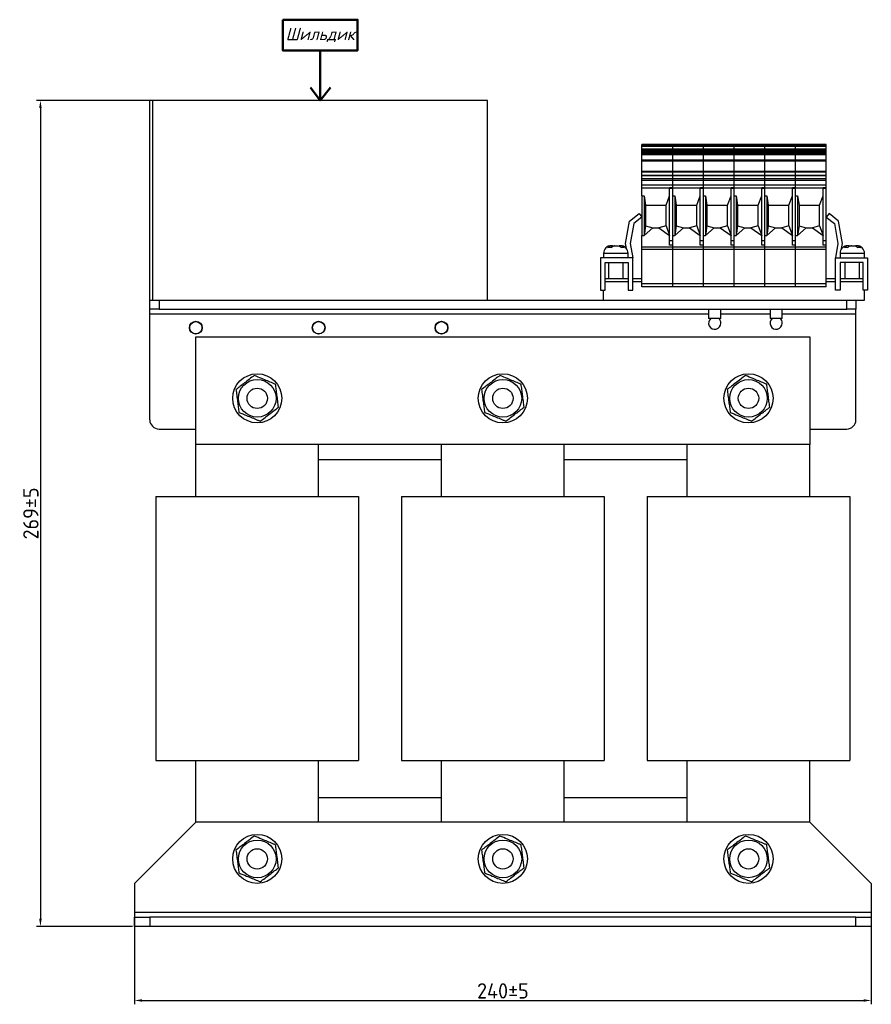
# Model space of a CAD drawing. Header units: millimetres. Extents: x -14 to 673, y 45 to 574.
# Tile 2 of 3: x -10 to 268, y 254 to 574. Entities that reach past the tile are written whole.
import ezdxf

# ---------------------------------------------------------------- set-up
doc = ezdxf.new("R2010")
doc.units = ezdxf.units.MM
doc.layers.get('0').update_dxf_attribs({"lineweight": 50})
doc.styles.add('GOST-2.304_Type-B', font='GOST Common.ttf')
doc.styles.add('GOST-2.304_Type-B_italic', font='GOST Common Italic.ttf')
doc.dimstyles.new('ISO-25', dxfattribs={"dimtxt": 5, "dimasz": 2.5, "dimexe": 1.25, "dimexo": 0.625, "dimtad": 1, "dimtoh": 1, "dimdec": 0, "dimtxsty": 'GOST-2.304_Type-B', "dimcen": 2.5, "dimadec": 0, "dimazin": 0, "dimtfac": 1, "dimtdec": 0, "dimtmove": 0, "dimatfit": 3, "dimfxl": 1, "dimarcsym": 0})

# ---------------------------------------------------------------- blocks, each defined once
blk = doc.blocks.new('*D10')
at = {"color": 0, "linetype": 'Continuous', "lineweight": -2, "transparency": 16777216}
for p, q in [((33.18, 547.89), (-4.06, 547.89)), ((-2.81, 545.39), (-2.81, 281.39)), ((27.18, 278.89), (-4.06, 278.89))]:
    blk.add_line(p, q, dxfattribs=at)
at = {"color": 0, "linetype": 'Continuous', "transparency": 16777216}
for points in [[(-3.22, 545.39), (-2.39, 545.39), (-2.81, 547.89)], [(-3.22, 281.39), (-2.39, 281.39), (-2.81, 278.89)]]:
    blk.add_solid(points, dxfattribs=at)
at = {"layer": 'Defpoints', "color": 0, "linetype": 'Continuous', "transparency": 16777216}
for p in [(33.81, 547.89), (-2.81, 278.89), (27.81, 278.89)]:
    blk.add_point(p, dxfattribs=at)
at = {"color": 0, "linetype": 'Continuous', "lineweight": 18, "transparency": 16777216, "insert": (-5.93, 413.39), "char_height": 5, "attachment_point": 5, "rotation": 90, "style": 'GOST-2.304_Type-B'}
blk.add_mtext('269%%P5', dxfattribs=at)
blk = doc.blocks.new('*D9')
at = {"color": 0, "linetype": 'Continuous', "lineweight": -2, "transparency": 16777216}
for p, q in [((27.81, 288.27), (27.81, 253.53)), ((267.81, 284.27), (267.81, 253.53)), ((30.31, 254.78), (265.31, 254.78))]:
    blk.add_line(p, q, dxfattribs=at)
at = {"color": 0, "linetype": 'Continuous', "transparency": 16777216}
for points in [[(30.31, 255.2), (30.31, 254.37), (27.81, 254.78)], [(265.31, 255.2), (265.31, 254.37), (267.81, 254.78)]]:
    blk.add_solid(points, dxfattribs=at)
at = {"layer": 'Defpoints', "color": 0, "linetype": 'Continuous', "transparency": 16777216}
for p in [(27.81, 288.89), (267.81, 284.89), (267.81, 254.78)]:
    blk.add_point(p, dxfattribs=at)
at = {"color": 0, "linetype": 'Continuous', "lineweight": 18, "transparency": 16777216, "insert": (147.81, 257.91), "char_height": 5, "attachment_point": 5, "style": 'GOST-2.304_Type-B'}
blk.add_mtext('240%%P5', dxfattribs=at)

msp = doc.modelspace()

# ---------------------------------------------------------------- linework, layer by layer
for p, q in [((88.31, 564.22), (88.31, 547.89)), ((88.31, 547.89), (85.1, 552.16)), ((88.31, 547.89), (91.69, 552.16))]:
    msp.add_line(p, q)
at = {"color": 7, "linetype": 'Continuous', "lineweight": 25}
for p, q in [((33.81, 547.89), (32.81, 547.89)), ((32.81, 482.89), (32.81, 547.89)), ((33.81, 482.89), (33.81, 547.89)), ((142.81, 547.89), (33.81, 547.89)), ((142.81, 482.89), (142.81, 547.89)), ((203.11, 533.6), (193.11, 533.6)), ((193.11, 533.45), (193.11, 533.6)), ((203.11, 533.45), (193.11, 533.45)), ((193.11, 533.29), (193.11, 533.45)), ((203.11, 533.29), (193.11, 533.29)), ((193.11, 533.13), (193.11, 533.29)), ((203.11, 533.13), (193.11, 533.13)), ((193.11, 532.91), (193.11, 533.13)), ((203.11, 532.91), (193.11, 532.91)), ((193.11, 531.99), (193.11, 532.91)), ((203.11, 533.45), (203.11, 533.6)), ((213.11, 533.6), (203.11, 533.6)), ((203.11, 533.29), (203.11, 533.45)), ((213.11, 533.45), (203.11, 533.45)), ((203.11, 533.13), (203.11, 533.29)), ((213.11, 533.29), (203.11, 533.29)), ((203.11, 532.91), (203.11, 533.13)), ((213.11, 533.13), (203.11, 533.13)), ((203.11, 531.99), (203.11, 532.91)), ((213.11, 532.91), (203.11, 532.91)), ((223.11, 533.6), (213.11, 533.6)), ((213.11, 533.45), (213.11, 533.6)), ((223.11, 533.45), (213.11, 533.45)), ((213.11, 533.29), (213.11, 533.45)), ((223.11, 533.29), (213.11, 533.29)), ((213.11, 533.13), (213.11, 533.29)), ((223.11, 533.13), (213.11, 533.13)), ((213.11, 532.91), (213.11, 533.13)), ((223.11, 532.91), (213.11, 532.91)), ((213.11, 531.99), (213.11, 532.91)), ((223.11, 533.45), (223.11, 533.6)), ((233.11, 533.6), (223.11, 533.6)), ((223.11, 533.29), (223.11, 533.45)), ((233.11, 533.45), (223.11, 533.45)), ((223.11, 533.13), (223.11, 533.29)), ((233.11, 533.29), (223.11, 533.29)), ((223.11, 532.91), (223.11, 533.13)), ((233.11, 533.13), (223.11, 533.13)), ((223.11, 531.99), (223.11, 532.91)), ((233.11, 532.91), (223.11, 532.91)), ((243.11, 533.6), (233.11, 533.6)), ((233.11, 533.45), (233.11, 533.6)), ((243.11, 533.45), (233.11, 533.45)), ((233.11, 533.29), (233.11, 533.45)), ((243.11, 533.29), (233.11, 533.29)), ((233.11, 533.13), (233.11, 533.29)), ((243.11, 533.13), (233.11, 533.13)), ((233.11, 532.91), (233.11, 533.13)), ((243.11, 532.91), (233.11, 532.91)), ((233.11, 531.99), (233.11, 532.91)), ((243.11, 533.45), (243.11, 533.6)), ((253.11, 533.6), (243.11, 533.6)), ((243.11, 533.29), (243.11, 533.45)), ((253.11, 533.45), (243.11, 533.45)), ((243.11, 533.13), (243.11, 533.29)), ((253.11, 533.29), (243.11, 533.29)), ((243.11, 532.91), (243.11, 533.13)), ((253.11, 533.13), (243.11, 533.13)), ((243.11, 531.99), (243.11, 532.91)), ((253.11, 532.91), (243.11, 532.91)), ((253.11, 533.45), (253.11, 533.6)), ((253.11, 533.29), (253.11, 533.45)), ((253.11, 533.13), (253.11, 533.29)), ((253.11, 532.91), (253.11, 533.13)), ((253.11, 531.99), (253.11, 532.91)), ((203.11, 531.99), (193.11, 531.99)), ((193.11, 531.69), (193.11, 531.99)), ((203.11, 531.69), (193.11, 531.69)), ((193.11, 531.52), (193.11, 531.69)), ((203.11, 531.52), (193.11, 531.52)), ((193.11, 531.36), (193.11, 531.52)), ((203.11, 531.36), (193.11, 531.36)), ((193.11, 531.33), (193.11, 531.36)), ((203.11, 531.33), (193.11, 531.33)), ((193.11, 530.98), (193.11, 531.33)), ((203.11, 530.98), (193.11, 530.98)), ((193.11, 530.7), (193.11, 530.98)), ((203.11, 530.7), (193.11, 530.7)), ((193.11, 530.27), (193.11, 530.7)), ((203.11, 530.27), (193.11, 530.27)), ((193.11, 530.19), (193.11, 530.27)), ((203.11, 530.19), (193.11, 530.19)), ((193.11, 528.44), (193.11, 530.19)), ((203.11, 531.69), (203.11, 531.99)), ((213.11, 531.99), (203.11, 531.99)), ((203.11, 531.52), (203.11, 531.69)), ((213.11, 531.69), (203.11, 531.69)), ((203.11, 531.36), (203.11, 531.52)), ((213.11, 531.52), (203.11, 531.52)), ((203.11, 531.33), (203.11, 531.36)), ((213.11, 531.36), (203.11, 531.36)), ((203.11, 530.98), (203.11, 531.33)), ((213.11, 531.33), (203.11, 531.33)), ((203.11, 530.7), (203.11, 530.98)), ((213.11, 530.98), (203.11, 530.98)), ((203.11, 530.27), (203.11, 530.7)), ((213.11, 530.7), (203.11, 530.7)), ((203.11, 530.19), (203.11, 530.27)), ((213.11, 530.27), (203.11, 530.27)), ((203.11, 528.44), (203.11, 530.19)), ((213.11, 530.19), (203.11, 530.19)), ((223.11, 531.99), (213.11, 531.99)), ((213.11, 531.69), (213.11, 531.99)), ((223.11, 531.69), (213.11, 531.69)), ((213.11, 531.52), (213.11, 531.69)), ((223.11, 531.52), (213.11, 531.52)), ((213.11, 531.36), (213.11, 531.52)), ((223.11, 531.36), (213.11, 531.36)), ((213.11, 531.33), (213.11, 531.36)), ((223.11, 531.33), (213.11, 531.33)), ((213.11, 530.98), (213.11, 531.33)), ((223.11, 530.98), (213.11, 530.98)), ((213.11, 530.7), (213.11, 530.98)), ((223.11, 530.7), (213.11, 530.7)), ((213.11, 530.27), (213.11, 530.7)), ((223.11, 530.27), (213.11, 530.27)), ((213.11, 530.19), (213.11, 530.27)), ((223.11, 530.19), (213.11, 530.19)), ((213.11, 528.44), (213.11, 530.19)), ((223.11, 531.69), (223.11, 531.99)), ((233.11, 531.99), (223.11, 531.99)), ((223.11, 531.52), (223.11, 531.69)), ((233.11, 531.69), (223.11, 531.69)), ((223.11, 531.36), (223.11, 531.52)), ((233.11, 531.52), (223.11, 531.52)), ((223.11, 531.33), (223.11, 531.36)), ((233.11, 531.36), (223.11, 531.36)), ((223.11, 530.98), (223.11, 531.33)), ((233.11, 531.33), (223.11, 531.33)), ((223.11, 530.7), (223.11, 530.98)), ((233.11, 530.98), (223.11, 530.98)), ((223.11, 530.27), (223.11, 530.7)), ((233.11, 530.7), (223.11, 530.7)), ((223.11, 530.19), (223.11, 530.27)), ((233.11, 530.27), (223.11, 530.27)), ((223.11, 528.44), (223.11, 530.19)), ((233.11, 530.19), (223.11, 530.19)), ((243.11, 531.99), (233.11, 531.99)), ((233.11, 531.69), (233.11, 531.99)), ((243.11, 531.69), (233.11, 531.69)), ((233.11, 531.52), (233.11, 531.69)), ((243.11, 531.52), (233.11, 531.52)), ((233.11, 531.36), (233.11, 531.52)), ((243.11, 531.36), (233.11, 531.36)), ((233.11, 531.33), (233.11, 531.36)), ((243.11, 531.33), (233.11, 531.33)), ((233.11, 530.98), (233.11, 531.33)), ((243.11, 530.98), (233.11, 530.98)), ((233.11, 530.7), (233.11, 530.98)), ((243.11, 530.7), (233.11, 530.7)), ((233.11, 530.27), (233.11, 530.7)), ((243.11, 530.27), (233.11, 530.27)), ((233.11, 530.19), (233.11, 530.27)), ((243.11, 530.19), (233.11, 530.19)), ((233.11, 528.44), (233.11, 530.19)), ((243.11, 531.69), (243.11, 531.99)), ((253.11, 531.99), (243.11, 531.99)), ((243.11, 531.52), (243.11, 531.69)), ((253.11, 531.69), (243.11, 531.69)), ((243.11, 531.36), (243.11, 531.52)), ((253.11, 531.52), (243.11, 531.52)), ((243.11, 531.33), (243.11, 531.36)), ((253.11, 531.36), (243.11, 531.36)), ((243.11, 530.98), (243.11, 531.33)), ((253.11, 531.33), (243.11, 531.33)), ((243.11, 530.7), (243.11, 530.98)), ((253.11, 530.98), (243.11, 530.98)), ((243.11, 530.27), (243.11, 530.7)), ((253.11, 530.7), (243.11, 530.7)), ((243.11, 530.19), (243.11, 530.27)), ((253.11, 530.27), (243.11, 530.27)), ((243.11, 528.44), (243.11, 530.19)), ((253.11, 530.19), (243.11, 530.19)), ((253.11, 531.69), (253.11, 531.99)), ((253.11, 531.52), (253.11, 531.69)), ((253.11, 531.36), (253.11, 531.52)), ((253.11, 531.33), (253.11, 531.36)), ((253.11, 530.98), (253.11, 531.33)), ((253.11, 530.7), (253.11, 530.98)), ((253.11, 530.27), (253.11, 530.7)), ((253.11, 530.19), (253.11, 530.27)), ((253.11, 528.44), (253.11, 530.19)), ((203.11, 528.44), (193.11, 528.44)), ((193.11, 528.17), (193.11, 528.44)), ((203.11, 528.17), (193.11, 528.17)), ((193.11, 524.77), (193.11, 528.17)), ((203.11, 528.17), (203.11, 528.44)), ((213.11, 528.44), (203.11, 528.44)), ((203.11, 524.77), (203.11, 528.17)), ((213.11, 528.17), (203.11, 528.17)), ((223.11, 528.44), (213.11, 528.44)), ((213.11, 528.17), (213.11, 528.44)), ((223.11, 528.17), (213.11, 528.17)), ((213.11, 524.77), (213.11, 528.17)), ((223.11, 528.17), (223.11, 528.44)), ((233.11, 528.44), (223.11, 528.44)), ((223.11, 524.77), (223.11, 528.17)), ((233.11, 528.17), (223.11, 528.17)), ((243.11, 528.44), (233.11, 528.44)), ((233.11, 528.17), (233.11, 528.44)), ((243.11, 528.17), (233.11, 528.17)), ((233.11, 524.77), (233.11, 528.17)), ((243.11, 528.17), (243.11, 528.44)), ((253.11, 528.44), (243.11, 528.44)), ((243.11, 524.77), (243.11, 528.17)), ((253.11, 528.17), (243.11, 528.17)), ((253.11, 528.17), (253.11, 528.44)), ((253.11, 524.77), (253.11, 528.17)), ((203.11, 524.77), (193.11, 524.77)), ((193.11, 524.55), (193.11, 524.77)), ((203.11, 524.55), (193.11, 524.55)), ((193.11, 523.43), (193.11, 524.55)), ((203.11, 523.43), (193.11, 523.43)), ((193.11, 523.3), (193.11, 523.43)), ((203.11, 523.3), (193.11, 523.3)), ((193.11, 522.39), (193.11, 523.3)), ((203.11, 524.55), (203.11, 524.77)), ((213.11, 524.77), (203.11, 524.77)), ((203.11, 523.43), (203.11, 524.55)), ((213.11, 524.55), (203.11, 524.55)), ((213.11, 523.43), (203.11, 523.43)), ((203.11, 523.3), (203.11, 523.43)), ((203.11, 522.39), (203.11, 523.3)), ((213.11, 523.3), (203.11, 523.3)), ((223.11, 524.77), (213.11, 524.77)), ((213.11, 524.55), (213.11, 524.77)), ((223.11, 524.55), (213.11, 524.55)), ((213.11, 523.43), (213.11, 524.55)), ((223.11, 523.43), (213.11, 523.43)), ((213.11, 523.3), (213.11, 523.43)), ((223.11, 523.3), (213.11, 523.3)), ((213.11, 522.39), (213.11, 523.3)), ((223.11, 524.55), (223.11, 524.77)), ((233.11, 524.77), (223.11, 524.77)), ((223.11, 523.43), (223.11, 524.55)), ((233.11, 524.55), (223.11, 524.55)), ((233.11, 523.43), (223.11, 523.43)), ((223.11, 523.3), (223.11, 523.43)), ((223.11, 522.39), (223.11, 523.3)), ((233.11, 523.3), (223.11, 523.3)), ((243.11, 524.77), (233.11, 524.77)), ((233.11, 524.55), (233.11, 524.77)), ((243.11, 524.55), (233.11, 524.55)), ((233.11, 523.43), (233.11, 524.55)), ((243.11, 523.43), (233.11, 523.43)), ((233.11, 523.3), (233.11, 523.43)), ((243.11, 523.3), (233.11, 523.3)), ((233.11, 522.39), (233.11, 523.3)), ((243.11, 524.55), (243.11, 524.77)), ((253.11, 524.77), (243.11, 524.77)), ((243.11, 523.43), (243.11, 524.55)), ((253.11, 524.55), (243.11, 524.55)), ((253.11, 523.43), (243.11, 523.43)), ((243.11, 523.3), (243.11, 523.43)), ((243.11, 522.39), (243.11, 523.3)), ((253.11, 523.3), (243.11, 523.3)), ((253.11, 524.55), (253.11, 524.77)), ((253.11, 523.43), (253.11, 524.55)), ((253.11, 523.3), (253.11, 523.43)), ((253.11, 522.39), (253.11, 523.3)), ((203.11, 522.39), (193.11, 522.39)), ((193.11, 521.81), (193.11, 522.39)), ((203.11, 521.81), (193.11, 521.81)), ((193.11, 520.35), (193.11, 521.81)), ((203.11, 520.35), (193.11, 520.35)), ((193.11, 519.4), (193.11, 520.35)), ((203.11, 521.81), (203.11, 522.39)), ((213.11, 522.39), (203.11, 522.39)), ((203.11, 520.35), (203.11, 521.81)), ((213.11, 521.81), (203.11, 521.81)), ((203.11, 519.4), (203.11, 520.35)), ((213.11, 520.35), (203.11, 520.35)), ((223.11, 522.39), (213.11, 522.39)), ((213.11, 521.81), (213.11, 522.39)), ((223.11, 521.81), (213.11, 521.81)), ((213.11, 520.35), (213.11, 521.81)), ((223.11, 520.35), (213.11, 520.35)), ((213.11, 519.4), (213.11, 520.35)), ((223.11, 521.81), (223.11, 522.39)), ((233.11, 522.39), (223.11, 522.39)), ((223.11, 520.35), (223.11, 521.81)), ((233.11, 521.81), (223.11, 521.81)), ((223.11, 519.4), (223.11, 520.35)), ((233.11, 520.35), (223.11, 520.35)), ((243.11, 522.39), (233.11, 522.39)), ((233.11, 521.81), (233.11, 522.39)), ((243.11, 521.81), (233.11, 521.81)), ((233.11, 520.35), (233.11, 521.81)), ((243.11, 520.35), (233.11, 520.35)), ((233.11, 519.4), (233.11, 520.35)), ((243.11, 521.81), (243.11, 522.39)), ((253.11, 522.39), (243.11, 522.39)), ((243.11, 520.35), (243.11, 521.81)), ((253.11, 521.81), (243.11, 521.81)), ((243.11, 519.4), (243.11, 520.35)), ((253.11, 520.35), (243.11, 520.35)), ((253.11, 521.81), (253.11, 522.39)), ((253.11, 520.35), (253.11, 521.81)), ((253.11, 519.4), (253.11, 520.35)), ((193.11, 519.4), (202.11, 519.4)), ((193.11, 516.81), (193.11, 519.4)), ((193.11, 516.81), (193.81, 516.81)), ((193.11, 516.81), (193.11, 503.87)), ((193.81, 516.81), (194.26, 513.81)), ((193.81, 516.81), (193.81, 503.87)), ((200.96, 513.81), (202.11, 516.81)), ((203.11, 519.4), (202.11, 519.4)), ((202.11, 519.21), (202.11, 519.4)), ((203.11, 519.21), (202.11, 519.21)), ((202.11, 502.15), (202.11, 519.21)), ((203.11, 519.21), (203.11, 519.4)), ((203.11, 519.4), (212.11, 519.4)), ((203.11, 502.15), (203.11, 519.21)), ((203.11, 516.81), (203.81, 516.81)), ((203.81, 516.81), (204.26, 513.81)), ((203.81, 516.81), (203.81, 503.87)), ((210.96, 513.81), (212.11, 516.81)), ((213.11, 519.4), (212.11, 519.4)), ((212.11, 519.21), (212.11, 519.4)), ((213.11, 519.21), (212.11, 519.21)), ((212.11, 502.15), (212.11, 519.21)), ((213.11, 519.4), (222.11, 519.4)), ((213.11, 519.21), (213.11, 519.4)), ((213.11, 502.15), (213.11, 519.21)), ((213.11, 516.81), (213.81, 516.81)), ((213.81, 516.81), (214.26, 513.81)), ((213.81, 516.81), (213.81, 503.87)), ((220.96, 513.81), (222.11, 516.81)), ((223.11, 519.4), (222.11, 519.4)), ((222.11, 519.21), (222.11, 519.4)), ((223.11, 519.21), (222.11, 519.21)), ((222.11, 502.15), (222.11, 519.21)), ((223.11, 519.21), (223.11, 519.4)), ((223.11, 519.4), (232.11, 519.4)), ((223.11, 502.15), (223.11, 519.21)), ((223.11, 516.81), (223.81, 516.81)), ((223.81, 516.81), (224.26, 513.81)), ((223.81, 516.81), (223.81, 503.87)), ((230.96, 513.81), (232.11, 516.81)), ((233.11, 519.4), (232.11, 519.4)), ((232.11, 519.21), (232.11, 519.4)), ((233.11, 519.21), (232.11, 519.21)), ((232.11, 502.15), (232.11, 519.21)), ((233.11, 519.4), (242.11, 519.4)), ((233.11, 519.21), (233.11, 519.4)), ((233.11, 502.15), (233.11, 519.21)), ((233.11, 516.81), (233.81, 516.81)), ((233.81, 516.81), (234.26, 513.81)), ((233.81, 516.81), (233.81, 503.87)), ((240.96, 513.81), (242.11, 516.81)), ((243.11, 519.4), (242.11, 519.4)), ((242.11, 519.21), (242.11, 519.4)), ((243.11, 519.21), (242.11, 519.21)), ((242.11, 502.15), (242.11, 519.21)), ((243.11, 519.21), (243.11, 519.4)), ((243.11, 519.4), (252.11, 519.4)), ((243.11, 502.15), (243.11, 519.21)), ((243.11, 516.81), (243.81, 516.81)), ((243.81, 516.81), (244.26, 513.81)), ((243.81, 516.81), (243.81, 503.87)), ((250.96, 513.81), (252.11, 516.81)), ((253.11, 519.4), (252.11, 519.4)), ((252.11, 519.21), (252.11, 519.4)), ((253.11, 519.21), (252.11, 519.21)), ((252.11, 502.15), (252.11, 519.21)), ((253.11, 519.21), (253.11, 519.4)), ((253.11, 502.15), (253.11, 519.21)), ((194.26, 513.81), (200.96, 513.81)), ((194.26, 513.81), (194.26, 507.04)), ((200.96, 507.04), (200.96, 513.81)), ((204.26, 513.81), (210.96, 513.81)), ((204.26, 513.81), (204.26, 507.04)), ((210.96, 507.04), (210.96, 513.81)), ((214.26, 513.81), (220.96, 513.81)), ((214.26, 513.81), (214.26, 507.04)), ((220.96, 507.04), (220.96, 513.81)), ((224.26, 513.81), (230.96, 513.81)), ((224.26, 513.81), (224.26, 507.04)), ((230.96, 507.04), (230.96, 513.81)), ((234.26, 513.81), (240.96, 513.81)), ((234.26, 513.81), (234.26, 507.04)), ((240.96, 507.04), (240.96, 513.81)), ((244.26, 513.81), (250.96, 513.81)), ((244.26, 513.81), (244.26, 507.04)), ((250.96, 507.04), (250.96, 513.81)), ((189.04, 508.61), (192.18, 511.09)), ((193.11, 509.91), (190.42, 507.79)), ((192.18, 511.09), (193.11, 509.91)), ((254.04, 511.09), (253.11, 509.91)), ((253.11, 509.91), (255.79, 507.79)), ((257.17, 508.61), (254.04, 511.09)), ((187.8, 501.26), (189.04, 508.61)), ((190.42, 507.79), (189.32, 501.26)), ((194.26, 507.04), (193.81, 503.87)), ((194.26, 507.04), (196.61, 506.41)), ((200.96, 507.04), (198.61, 506.41)), ((200.96, 507.04), (202.11, 503.87)), ((200.96, 507.04), (200.96, 507.04)), ((204.26, 507.04), (203.81, 503.87)), ((204.26, 507.04), (206.61, 506.41)), ((210.96, 507.04), (208.61, 506.41)), ((210.96, 507.04), (212.11, 503.87)), ((210.96, 507.04), (210.96, 507.04)), ((214.26, 507.04), (213.81, 503.87)), ((214.26, 507.04), (216.61, 506.41)), ((220.96, 507.04), (218.61, 506.41)), ((220.96, 507.04), (222.11, 503.87)), ((220.96, 507.04), (220.96, 507.04)), ((224.26, 507.04), (223.81, 503.87)), ((224.26, 507.04), (226.61, 506.41)), ((230.96, 507.04), (228.61, 506.41)), ((230.96, 507.04), (232.11, 503.87)), ((230.96, 507.04), (230.96, 507.04)), ((234.26, 507.04), (233.81, 503.87)), ((234.26, 507.04), (236.61, 506.41)), ((240.96, 507.04), (238.61, 506.41)), ((240.96, 507.04), (242.11, 503.87)), ((240.96, 507.04), (240.96, 507.04)), ((244.26, 507.04), (243.81, 503.87)), ((244.26, 507.04), (246.61, 506.41)), ((250.96, 507.04), (248.61, 506.41)), ((250.96, 507.04), (252.11, 503.87)), ((250.96, 507.04), (250.96, 507.04)), ((255.79, 507.79), (256.89, 501.26)), ((258.41, 501.26), (257.17, 508.61)), ((193.11, 503.87), (193.81, 503.87)), ((193.11, 500.1), (193.11, 503.87)), ((196.61, 506.41), (193.81, 503.87)), ((196.61, 506.41), (198.61, 506.41)), ((198.61, 506.41), (202.11, 503.87)), ((203.11, 503.87), (203.81, 503.87)), ((206.61, 506.41), (203.81, 503.87)), ((206.61, 506.41), (208.61, 506.41)), ((208.61, 506.41), (212.11, 503.87)), ((213.11, 503.87), (213.81, 503.87)), ((216.61, 506.41), (213.81, 503.87)), ((216.61, 506.41), (218.61, 506.41)), ((218.61, 506.41), (222.11, 503.87)), ((223.11, 503.87), (223.81, 503.87)), ((226.61, 506.41), (223.81, 503.87)), ((226.61, 506.41), (228.61, 506.41)), ((228.61, 506.41), (232.11, 503.87)), ((233.11, 503.87), (233.81, 503.87)), ((236.61, 506.41), (233.81, 503.87)), ((236.61, 506.41), (238.61, 506.41)), ((238.61, 506.41), (242.11, 503.87)), ((243.11, 503.87), (243.81, 503.87)), ((246.61, 506.41), (243.81, 503.87)), ((246.61, 506.41), (248.61, 506.41)), ((248.61, 506.41), (252.11, 503.87)), ((183.11, 500.59), (183.18, 500.59)), ((183.55, 500.59), (183.18, 500.59)), ((184.14, 500.59), (183.55, 500.47)), ((183.55, 500.33), (183.55, 500.59)), ((184.3, 500.59), (184.14, 500.59)), ((184.3, 500.59), (185.07, 500.59)), ((186.07, 500.59), (185.66, 500.59)), ((186.07, 500.59), (186.11, 500.59)), ((188.07, 499.63), (187.8, 501.26)), ((189.32, 501.26), (190.11, 496.59)), ((203.11, 502.15), (202.11, 502.15)), ((202.11, 500.73), (202.11, 502.15)), ((203.11, 500.73), (202.11, 500.73)), ((203.11, 500.73), (203.11, 502.15)), ((203.11, 500.1), (203.11, 500.73)), ((213.11, 502.15), (212.11, 502.15)), ((212.11, 500.73), (212.11, 502.15)), ((213.11, 500.73), (212.11, 500.73)), ((213.11, 500.73), (213.11, 502.15)), ((213.11, 500.1), (213.11, 500.73)), ((223.11, 502.15), (222.11, 502.15)), ((222.11, 500.73), (222.11, 502.15)), ((223.11, 500.73), (222.11, 500.73)), ((223.11, 500.73), (223.11, 502.15)), ((223.11, 500.1), (223.11, 500.73)), ((233.11, 502.15), (232.11, 502.15)), ((232.11, 500.73), (232.11, 502.15)), ((233.11, 500.73), (232.11, 500.73)), ((233.11, 500.73), (233.11, 502.15)), ((233.11, 500.1), (233.11, 500.73)), ((243.11, 502.15), (242.11, 502.15)), ((242.11, 500.73), (242.11, 502.15)), ((243.11, 500.73), (242.11, 500.73)), ((243.11, 500.73), (243.11, 502.15)), ((243.11, 500.1), (243.11, 500.73)), ((253.11, 502.15), (252.11, 502.15)), ((252.11, 500.73), (252.11, 502.15)), ((253.11, 500.73), (252.11, 500.73)), ((253.11, 500.73), (253.11, 502.15)), ((253.11, 500.1), (253.11, 500.73)), ((256.89, 501.26), (256.11, 496.59)), ((258.14, 499.63), (258.41, 501.26)), ((260.11, 500.59), (260.18, 500.59)), ((260.55, 500.59), (260.18, 500.59)), ((261.14, 500.59), (260.53, 500.47)), ((260.55, 500.33), (260.55, 500.59)), ((261.3, 500.59), (261.14, 500.59)), ((261.3, 500.59), (262.07, 500.59)), ((263.07, 500.59), (262.66, 500.59)), ((263.07, 500.59), (263.11, 500.59)), ((180.61, 498.09), (180.61, 496.59)), ((188.61, 496.59), (188.61, 498.09)), ((203.11, 500.1), (193.11, 500.1)), ((193.11, 499.38), (193.11, 500.1)), ((203.11, 499.38), (193.11, 499.38)), ((193.11, 488.2), (193.11, 499.38)), ((203.11, 499.38), (203.11, 500.1)), ((213.11, 500.1), (203.11, 500.1)), ((203.11, 488.2), (203.11, 499.38)), ((213.11, 499.38), (203.11, 499.38)), ((223.11, 500.1), (213.11, 500.1)), ((213.11, 499.38), (213.11, 500.1)), ((223.11, 499.38), (213.11, 499.38)), ((213.11, 488.2), (213.11, 499.38)), ((223.11, 499.38), (223.11, 500.1)), ((233.11, 500.1), (223.11, 500.1)), ((223.11, 488.2), (223.11, 499.38)), ((233.11, 499.38), (223.11, 499.38)), ((243.11, 500.1), (233.11, 500.1)), ((233.11, 499.38), (233.11, 500.1)), ((243.11, 499.38), (233.11, 499.38)), ((233.11, 488.2), (233.11, 499.38)), ((243.11, 499.38), (243.11, 500.1)), ((253.11, 500.1), (243.11, 500.1)), ((243.11, 488.2), (243.11, 499.38)), ((253.11, 499.38), (243.11, 499.38)), ((253.11, 499.38), (253.11, 500.1)), ((253.11, 488.2), (253.11, 499.38)), ((257.61, 498.09), (257.61, 496.59)), ((265.61, 496.59), (265.61, 498.09)), ((179.61, 496.59), (179.61, 486.09)), ((190.11, 496.59), (179.61, 496.59)), ((181.11, 495.09), (188.61, 495.09)), ((181.11, 486.09), (181.11, 495.09)), ((182.21, 495.09), (182.21, 489.89)), ((187.01, 489.89), (187.01, 495.09)), ((188.61, 495.09), (188.61, 486.09)), ((190.11, 486.09), (190.11, 496.59)), ((256.11, 486.09), (256.11, 496.59)), ((256.11, 496.59), (266.61, 496.59)), ((265.11, 495.09), (257.61, 495.09)), ((257.61, 495.09), (257.61, 486.09)), ((259.21, 495.09), (259.21, 489.89)), ((264.01, 489.89), (264.01, 495.09)), ((265.11, 486.09), (265.11, 495.09)), ((266.61, 496.59), (266.61, 486.09)), ((181.11, 489.89), (188.61, 489.89)), ((181.11, 488.89), (188.61, 488.89)), ((190.11, 489.89), (193.11, 489.89)), ((190.11, 488.89), (193.11, 488.89)), ((203.11, 488.2), (193.11, 488.2)), ((193.11, 487.22), (193.11, 488.2)), ((203.11, 487.22), (203.11, 488.2)), ((213.11, 488.2), (203.11, 488.2)), ((223.11, 488.2), (213.11, 488.2)), ((213.11, 487.22), (213.11, 488.2)), ((223.11, 487.22), (223.11, 488.2)), ((233.11, 488.2), (223.11, 488.2)), ((243.11, 488.2), (233.11, 488.2)), ((233.11, 487.22), (233.11, 488.2)), ((243.11, 487.22), (243.11, 488.2)), ((253.11, 488.2), (243.11, 488.2)), ((253.11, 489.89), (256.11, 489.89)), ((253.11, 488.89), (256.11, 488.89)), ((253.11, 487.22), (253.11, 488.2)), ((257.61, 489.89), (265.11, 489.89)), ((257.61, 488.89), (265.11, 488.89)), ((179.61, 486.09), (181.11, 486.09)), ((180.61, 482.89), (180.61, 486.09)), ((188.61, 486.09), (190.11, 486.09)), ((203.11, 487.22), (193.11, 487.22)), ((213.11, 487.22), (203.11, 487.22)), ((223.11, 487.22), (213.11, 487.22)), ((233.11, 487.22), (223.11, 487.22)), ((243.11, 487.22), (233.11, 487.22)), ((253.11, 487.22), (243.11, 487.22)), ((257.61, 486.09), (256.11, 486.09)), ((266.61, 486.09), (265.11, 486.09)), ((265.61, 482.89), (265.61, 486.09)), ((32.81, 479.89), (32.81, 482.89)), ((32.81, 482.89), (35.81, 482.89)), ((35.81, 482.89), (35.81, 479.89)), ((35.81, 482.89), (259.81, 482.89)), ((259.81, 479.89), (259.81, 482.89)), ((259.81, 482.89), (262.81, 482.89)), ((262.81, 482.89), (265.61, 482.89)), ((262.81, 482.89), (262.81, 479.89)), ((35.81, 479.89), (32.81, 479.89)), ((32.81, 478.39), (32.81, 479.89)), ((32.81, 443.89), (32.81, 478.39)), ((35.81, 479.89), (259.81, 479.89)), ((214.81, 479.89), (214.81, 476.89)), ((218.81, 476.89), (218.81, 479.89)), ((234.81, 479.89), (234.81, 476.89)), ((238.81, 476.89), (238.81, 479.89)), ((262.81, 479.89), (259.81, 479.89)), ((262.81, 478.39), (262.81, 479.89)), ((262.81, 443.89), (262.81, 478.39)), ((218.81, 476.89), (214.81, 476.89)), ((238.81, 476.89), (234.81, 476.89)), ((47.81, 435.89), (47.81, 470.89)), ((47.81, 470.89), (247.81, 470.89)), ((247.81, 470.89), (247.81, 435.89)), ((35.81, 440.89), (47.81, 440.89)), ((247.81, 440.89), (259.81, 440.89)), ((247.81, 435.89), (47.81, 435.89)), ((47.81, 418.89), (47.81, 435.89)), ((87.81, 418.89), (87.81, 435.89)), ((127.81, 418.89), (127.81, 435.89)), ((167.81, 418.89), (167.81, 435.89)), ((207.81, 418.89), (207.81, 435.89)), ((247.81, 418.89), (247.81, 435.89)), ((127.81, 430.89), (87.81, 430.89)), ((207.81, 430.89), (167.81, 430.89)), ((34.81, 418.89), (34.81, 332.89)), ((34.81, 418.89), (46.81, 418.89)), ((46.81, 418.89), (88.81, 418.89)), ((88.81, 418.89), (100.81, 418.89)), ((100.81, 418.89), (100.81, 332.89)), ((114.81, 418.89), (114.81, 332.89)), ((114.81, 418.89), (126.81, 418.89)), ((126.81, 418.89), (168.81, 418.89)), ((168.81, 418.89), (180.81, 418.89)), ((180.81, 418.89), (180.81, 332.89)), ((194.81, 418.89), (194.81, 332.89)), ((194.81, 418.89), (206.81, 418.89)), ((206.81, 418.89), (248.81, 418.89)), ((248.81, 418.89), (260.81, 418.89)), ((260.81, 418.89), (260.81, 332.89)), ((34.81, 332.89), (46.81, 332.89)), ((46.81, 332.89), (88.81, 332.89)), ((47.81, 312.89), (47.81, 332.89)), ((87.81, 312.89), (87.81, 332.89)), ((88.81, 332.89), (100.81, 332.89)), ((114.81, 332.89), (126.81, 332.89)), ((126.81, 332.89), (168.81, 332.89)), ((127.81, 312.89), (127.81, 332.89)), ((167.81, 312.89), (167.81, 332.89)), ((168.81, 332.89), (180.81, 332.89)), ((194.81, 332.89), (206.81, 332.89)), ((206.81, 332.89), (248.81, 332.89)), ((207.81, 312.89), (207.81, 332.89)), ((247.81, 312.89), (247.81, 332.89)), ((248.81, 332.89), (260.81, 332.89)), ((87.81, 320.89), (127.81, 320.89)), ((167.81, 320.89), (207.81, 320.89)), ((47.81, 312.89), (27.81, 292.89)), ((247.81, 312.89), (47.81, 312.89)), ((267.81, 292.89), (247.81, 312.89)), ((27.81, 292.89), (27.81, 283.39)), ((267.81, 292.89), (267.81, 283.39)), ((267.81, 283.39), (27.81, 283.39)), ((27.81, 283.39), (27.81, 281.89)), ((267.81, 283.39), (267.81, 281.89)), ((27.81, 278.89), (27.81, 281.89)), ((27.81, 281.89), (32.81, 281.89)), ((32.81, 281.89), (32.81, 278.89)), ((262.81, 281.89), (32.81, 281.89)), ((262.81, 278.89), (262.81, 281.89)), ((262.81, 281.89), (267.81, 281.89)), ((267.81, 281.89), (267.81, 278.89)), ((32.81, 278.89), (27.81, 278.89)), ((262.81, 278.89), (32.81, 278.89)), ((267.81, 278.89), (262.81, 278.89))]:
    msp.add_line(p, q, dxfattribs=at)
at = {"color": 8, "linetype": 'Continuous', "lineweight": 25}
for p, q in [((197.61, 533.47), (197.61, 533.59)), ((197.61, 533.15), (197.61, 533.26)), ((207.61, 533.47), (207.61, 533.59)), ((207.61, 533.15), (207.61, 533.26)), ((217.61, 533.47), (217.61, 533.59)), ((217.61, 533.15), (217.61, 533.26)), ((227.61, 533.47), (227.61, 533.59)), ((227.61, 533.15), (227.61, 533.26)), ((237.61, 533.47), (237.61, 533.59)), ((237.61, 533.15), (237.61, 533.26)), ((247.61, 533.47), (247.61, 533.59)), ((247.61, 533.15), (247.61, 533.26)), ((187.58, 498.09), (180.61, 498.09)), ((188.61, 498.09), (187.58, 498.09)), ((264.58, 498.09), (257.61, 498.09)), ((265.61, 498.09), (264.58, 498.09)), ((32.81, 478.39), (214.81, 478.39)), ((218.81, 478.39), (234.81, 478.39)), ((238.81, 478.39), (262.81, 478.39))]:
    msp.add_line(p, q, dxfattribs=at)
msp.add_lwpolyline([(76.1, 574.2), (100.51, 574.2), (100.51, 564.22), (76.1, 564.22)], close=True)
at = {"color": 7, "linetype": 'Continuous', "lineweight": 25, "flags": 128}
for points in [[(197.61, 533.47), (196.59, 533.48), (195.67, 533.48), (194.94, 533.5), (194.47, 533.51), (194.31, 533.53), (194.47, 533.55), (194.94, 533.56), (195.67, 533.58), (196.59, 533.59), (197.61, 533.59)], [(197.61, 533.26), (196.59, 533.26), (195.67, 533.25), (194.94, 533.24), (194.47, 533.22), (194.31, 533.2), (194.47, 533.18), (194.94, 533.17), (195.67, 533.16), (196.59, 533.15), (197.61, 533.15)], [(197.61, 533.59), (198.63, 533.59), (199.55, 533.58), (200.28, 533.56), (200.74, 533.55), (200.91, 533.53), (200.74, 533.51), (200.28, 533.5), (199.55, 533.48), (198.63, 533.48), (197.61, 533.47)], [(197.61, 533.15), (198.63, 533.15), (199.55, 533.16), (200.28, 533.17), (200.74, 533.18), (200.91, 533.2), (200.74, 533.22), (200.28, 533.24), (199.55, 533.25), (198.63, 533.26), (197.61, 533.26)], [(207.61, 533.47), (206.59, 533.48), (205.67, 533.48), (204.94, 533.5), (204.47, 533.51), (204.31, 533.53), (204.47, 533.55), (204.94, 533.56), (205.67, 533.58), (206.59, 533.59), (207.61, 533.59)], [(207.61, 533.26), (206.59, 533.26), (205.67, 533.25), (204.94, 533.24), (204.47, 533.22), (204.31, 533.2), (204.47, 533.18), (204.94, 533.17), (205.67, 533.16), (206.59, 533.15), (207.61, 533.15)], [(207.61, 533.59), (208.63, 533.59), (209.55, 533.58), (210.28, 533.56), (210.74, 533.55), (210.91, 533.53), (210.74, 533.51), (210.28, 533.5), (209.55, 533.48), (208.63, 533.48), (207.61, 533.47)], [(207.61, 533.15), (208.63, 533.15), (209.55, 533.16), (210.28, 533.17), (210.74, 533.18), (210.91, 533.2), (210.74, 533.22), (210.28, 533.24), (209.55, 533.25), (208.63, 533.26), (207.61, 533.26)], [(217.61, 533.47), (216.59, 533.48), (215.67, 533.48), (214.94, 533.5), (214.47, 533.51), (214.31, 533.53), (214.47, 533.55), (214.94, 533.56), (215.67, 533.58), (216.59, 533.59), (217.61, 533.59)], [(217.61, 533.26), (216.59, 533.26), (215.67, 533.25), (214.94, 533.24), (214.47, 533.22), (214.31, 533.2), (214.47, 533.18), (214.94, 533.17), (215.67, 533.16), (216.59, 533.15), (217.61, 533.15)], [(217.61, 533.59), (218.63, 533.59), (219.55, 533.58), (220.28, 533.56), (220.74, 533.55), (220.91, 533.53), (220.74, 533.51), (220.28, 533.5), (219.55, 533.48), (218.63, 533.48), (217.61, 533.47)], [(217.61, 533.15), (218.63, 533.15), (219.55, 533.16), (220.28, 533.17), (220.74, 533.18), (220.91, 533.2), (220.74, 533.22), (220.28, 533.24), (219.55, 533.25), (218.63, 533.26), (217.61, 533.26)], [(227.61, 533.47), (226.59, 533.48), (225.67, 533.48), (224.94, 533.5), (224.47, 533.51), (224.31, 533.53), (224.47, 533.55), (224.94, 533.56), (225.67, 533.58), (226.59, 533.59), (227.61, 533.59)], [(227.61, 533.26), (226.59, 533.26), (225.67, 533.25), (224.94, 533.24), (224.47, 533.22), (224.31, 533.2), (224.47, 533.18), (224.94, 533.17), (225.67, 533.16), (226.59, 533.15), (227.61, 533.15)], [(227.61, 533.59), (228.63, 533.59), (229.55, 533.58), (230.28, 533.56), (230.74, 533.55), (230.91, 533.53), (230.74, 533.51), (230.28, 533.5), (229.55, 533.48), (228.63, 533.48), (227.61, 533.47)], [(227.61, 533.15), (228.63, 533.15), (229.55, 533.16), (230.28, 533.17), (230.74, 533.18), (230.91, 533.2), (230.74, 533.22), (230.28, 533.24), (229.55, 533.25), (228.63, 533.26), (227.61, 533.26)], [(237.61, 533.47), (236.59, 533.48), (235.67, 533.48), (234.94, 533.5), (234.47, 533.51), (234.31, 533.53), (234.47, 533.55), (234.94, 533.56), (235.67, 533.58), (236.59, 533.59), (237.61, 533.59)], [(237.61, 533.26), (236.59, 533.26), (235.67, 533.25), (234.94, 533.24), (234.47, 533.22), (234.31, 533.2), (234.47, 533.18), (234.94, 533.17), (235.67, 533.16), (236.59, 533.15), (237.61, 533.15)], [(237.61, 533.59), (238.63, 533.59), (239.55, 533.58), (240.28, 533.56), (240.74, 533.55), (240.91, 533.53), (240.74, 533.51), (240.28, 533.5), (239.55, 533.48), (238.63, 533.48), (237.61, 533.47)], [(237.61, 533.15), (238.63, 533.15), (239.55, 533.16), (240.28, 533.17), (240.74, 533.18), (240.91, 533.2), (240.74, 533.22), (240.28, 533.24), (239.55, 533.25), (238.63, 533.26), (237.61, 533.26)], [(247.61, 533.47), (246.59, 533.48), (245.67, 533.48), (244.94, 533.5), (244.47, 533.51), (244.31, 533.53), (244.47, 533.55), (244.94, 533.56), (245.67, 533.58), (246.59, 533.59), (247.61, 533.59)], [(247.61, 533.26), (246.59, 533.26), (245.67, 533.25), (244.94, 533.24), (244.47, 533.22), (244.31, 533.2), (244.47, 533.18), (244.94, 533.17), (245.67, 533.16), (246.59, 533.15), (247.61, 533.15)], [(247.61, 533.59), (248.63, 533.59), (249.55, 533.58), (250.28, 533.56), (250.74, 533.55), (250.91, 533.53), (250.74, 533.51), (250.28, 533.5), (249.55, 533.48), (248.63, 533.48), (247.61, 533.47)], [(247.61, 533.15), (248.63, 533.15), (249.55, 533.16), (250.28, 533.17), (250.74, 533.18), (250.91, 533.2), (250.74, 533.22), (250.28, 533.24), (249.55, 533.25), (248.63, 533.26), (247.61, 533.26)]]:
    msp.add_lwpolyline(points, dxfattribs=at)
at = {"color": 7, "linetype": 'Continuous', "lineweight": 25}
for centre, radius in [((47.81, 473.89), 2.1), ((47.81, 473.89), 2), ((87.81, 473.89), 2.1), ((87.81, 473.89), 2), ((127.81, 473.89), 2.1), ((127.81, 473.89), 2), ((67.81, 450.89), 8), ((147.81, 450.89), 8), ((227.81, 450.89), 8), ((67.81, 450.89), 6.13), ((147.81, 450.89), 6.13), ((227.81, 450.89), 6.12), ((67.81, 450.89), 3.32), ((147.81, 450.89), 3.32), ((227.81, 450.89), 3.32), ((67.81, 300.89), 8), ((147.81, 300.89), 8), ((227.81, 300.89), 8), ((67.81, 300.89), 6.13), ((147.81, 300.89), 6.13), ((227.81, 300.89), 6.12), ((67.81, 300.89), 3.32), ((147.81, 300.89), 3.32), ((227.81, 300.89), 3.32)]:
    msp.add_circle(centre, radius, dxfattribs=at)
for centre, radius, start, end in [((183.11, 498.09), 2.5, 90, 180), ((186.11, 498.09), 2.5, 0, 90), ((260.11, 498.09), 2.5, 90, 180), ((263.11, 498.09), 2.5, 0, 90), ((216.81, 475.39), 2, 131.4096, 0), ((216.81, 475.39), 2, 0, 48.5904), ((236.81, 475.39), 2, 131.4096, 0), ((236.81, 475.39), 2, 0, 48.5904), ((35.81, 443.89), 3, 180, 270), ((259.81, 443.89), 3, 270, 0)]:
    msp.add_arc(centre, radius, start, end, dxfattribs=at)
for points, knots in [([(183.18, 500.59), (182.99, 500.57), (182.6, 500.52), (182.23, 500.23), (182.06, 500.03), (182.04, 500.02)], [0, 0, 0, 0, 0.4760222, 0.9541803, 1, 1, 1, 1]), ([(183.16, 500.02), (183.18, 500.04), (183.35, 500.24), (183.73, 500.52), (184.1, 500.57), (184.3, 500.59)], [0, 0, 0, 0, 0.072292, 0.52415, 1, 1, 1, 1]), ([(185.07, 500.59), (185.29, 500.57), (185.72, 500.52), (186.14, 500.23), (186.32, 500.03), (186.34, 500.02)], [0, 0, 0, 0, 0.476022, 0.95418, 1, 1, 1, 1]), ([(187.34, 500.02), (187.31, 500.04), (187.13, 500.24), (186.71, 500.52), (186.29, 500.57), (186.07, 500.59)], [0, 0, 0, 0, 0.072292, 0.52415, 1, 1, 1, 1]), ([(260.18, 500.59), (259.99, 500.57), (259.6, 500.52), (259.23, 500.23), (259.06, 500.03), (259.04, 500.02)], [0, 0, 0, 0, 0.476022, 0.95418, 1, 1, 1, 1]), ([(260.16, 500.02), (260.18, 500.04), (260.35, 500.24), (260.73, 500.52), (261.1, 500.57), (261.3, 500.59)], [0, 0, 0, 0, 0.072292, 0.52415, 1, 1, 1, 1]), ([(262.07, 500.59), (262.29, 500.57), (262.72, 500.52), (263.14, 500.23), (263.32, 500.03), (263.34, 500.02)], [0, 0, 0, 0, 0.4760222, 0.9541803, 1, 1, 1, 1]), ([(264.34, 500.02), (264.31, 500.04), (264.13, 500.24), (263.71, 500.52), (263.29, 500.57), (263.07, 500.59)], [0, 0, 0, 0, 0.072292, 0.52415, 1, 1, 1, 1]), ([(66.83, 458.33), (66.31, 457.94), (65.27, 457.13), (63.72, 455.95), (62.24, 454.81), (61.33, 454.12), (60.87, 453.77)], [0, 0, 0, 0, 0.264602, 0.534942, 0.76534, 1, 1, 1, 1]), ([(73.76, 455.46), (73.46, 455.58), (72.6, 455.94), (71.12, 456.55), (69.07, 457.4), (67.66, 457.99), (66.83, 458.33)], [0, 0, 0, 0, 0.1318863, 0.3813315, 0.6368792, 1, 1, 1, 1]), ([(74.74, 448.02), (74.65, 448.66), (74.48, 449.97), (74.23, 451.9), (73.99, 453.75), (73.84, 454.88), (73.76, 455.46)], [0, 0, 0, 0, 0.2646023, 0.5349422, 0.7653403, 1, 1, 1, 1]), ([(146.83, 458.33), (146.31, 457.94), (145.27, 457.13), (143.72, 455.95), (142.24, 454.81), (141.33, 454.12), (140.87, 453.77)], [0, 0, 0, 0, 0.264602, 0.534942, 0.76534, 1, 1, 1, 1]), ([(153.76, 455.46), (153.46, 455.58), (152.6, 455.94), (151.12, 456.55), (149.07, 457.4), (147.66, 457.99), (146.83, 458.33)], [0, 0, 0, 0, 0.131886, 0.381332, 0.636879, 1, 1, 1, 1]), ([(154.74, 448.02), (154.65, 448.66), (154.48, 449.97), (154.23, 451.9), (153.99, 453.75), (153.84, 454.88), (153.76, 455.46)], [0, 0, 0, 0, 0.264602, 0.534942, 0.76534, 1, 1, 1, 1]), ([(226.83, 458.33), (226.31, 457.94), (225.27, 457.13), (223.72, 455.95), (222.24, 454.81), (221.33, 454.12), (220.87, 453.77)], [0, 0, 0, 0, 0.264602, 0.534942, 0.76534, 1, 1, 1, 1]), ([(233.76, 455.46), (233.46, 455.58), (232.6, 455.94), (231.12, 456.55), (229.07, 457.4), (227.66, 457.99), (226.83, 458.33)], [0, 0, 0, 0, 0.131886, 0.381332, 0.636879, 1, 1, 1, 1]), ([(234.74, 448.02), (234.65, 448.66), (234.48, 449.97), (234.23, 451.9), (233.99, 453.75), (233.84, 454.88), (233.76, 455.46)], [0, 0, 0, 0, 0.264602, 0.534942, 0.76534, 1, 1, 1, 1]), ([(60.87, 453.77), (60.96, 453.12), (61.13, 451.81), (61.38, 449.88), (61.63, 448.03), (61.77, 446.9), (61.85, 446.32)], [0, 0, 0, 0, 0.2646023, 0.5349422, 0.7653403, 1, 1, 1, 1]), ([(140.87, 453.77), (140.96, 453.12), (141.13, 451.81), (141.38, 449.88), (141.63, 448.03), (141.77, 446.9), (141.85, 446.32)], [0, 0, 0, 0, 0.2646023, 0.5349422, 0.7653403, 1, 1, 1, 1]), ([(220.87, 453.77), (220.96, 453.12), (221.13, 451.81), (221.38, 449.88), (221.63, 448.03), (221.77, 446.9), (221.85, 446.32)], [0, 0, 0, 0, 0.2646023, 0.5349422, 0.7653403, 1, 1, 1, 1]), ([(61.85, 446.32), (62.68, 445.98), (64.08, 445.4), (66.13, 444.55), (67.61, 443.94), (68.48, 443.57), (68.78, 443.45)], [0, 0, 0, 0, 0.363119, 0.612258, 0.868114, 1, 1, 1, 1]), ([(68.78, 443.45), (69.3, 443.84), (70.34, 444.65), (71.89, 445.83), (73.37, 446.97), (74.28, 447.66), (74.74, 448.02)], [0, 0, 0, 0, 0.264602, 0.534942, 0.76534, 1, 1, 1, 1]), ([(141.85, 446.32), (142.68, 445.98), (144.08, 445.4), (146.13, 444.55), (147.61, 443.94), (148.48, 443.57), (148.78, 443.45)], [0, 0, 0, 0, 0.363119, 0.612258, 0.868114, 1, 1, 1, 1]), ([(148.78, 443.45), (149.3, 443.84), (150.34, 444.65), (151.89, 445.83), (153.37, 446.97), (154.28, 447.66), (154.74, 448.02)], [0, 0, 0, 0, 0.2646023, 0.5349422, 0.7653403, 1, 1, 1, 1]), ([(221.85, 446.32), (222.68, 445.98), (224.08, 445.4), (226.13, 444.55), (227.61, 443.94), (228.48, 443.57), (228.78, 443.45)], [0, 0, 0, 0, 0.363119, 0.612258, 0.868114, 1, 1, 1, 1]), ([(228.78, 443.45), (229.3, 443.84), (230.34, 444.65), (231.89, 445.83), (233.37, 446.97), (234.28, 447.66), (234.74, 448.02)], [0, 0, 0, 0, 0.264602, 0.534942, 0.76534, 1, 1, 1, 1]), ([(66.83, 308.33), (66.31, 307.94), (65.27, 307.13), (63.72, 305.95), (62.24, 304.81), (61.33, 304.12), (60.87, 303.77)], [0, 0, 0, 0, 0.264602, 0.534942, 0.76534, 1, 1, 1, 1]), ([(73.76, 305.46), (73.46, 305.58), (72.6, 305.94), (71.12, 306.55), (69.07, 307.4), (67.66, 307.99), (66.83, 308.33)], [0, 0, 0, 0, 0.131886, 0.381332, 0.636879, 1, 1, 1, 1]), ([(146.83, 308.33), (146.31, 307.94), (145.27, 307.13), (143.72, 305.95), (142.24, 304.81), (141.33, 304.12), (140.87, 303.77)], [0, 0, 0, 0, 0.264602, 0.534942, 0.76534, 1, 1, 1, 1]), ([(153.76, 305.46), (153.46, 305.58), (152.6, 305.94), (151.12, 306.55), (149.07, 307.4), (147.66, 307.99), (146.83, 308.33)], [0, 0, 0, 0, 0.131886, 0.381332, 0.636879, 1, 1, 1, 1]), ([(226.83, 308.33), (226.31, 307.94), (225.27, 307.13), (223.72, 305.95), (222.24, 304.81), (221.33, 304.12), (220.87, 303.77)], [0, 0, 0, 0, 0.264602, 0.534942, 0.76534, 1, 1, 1, 1]), ([(233.76, 305.46), (233.46, 305.58), (232.6, 305.94), (231.12, 306.55), (229.07, 307.4), (227.66, 307.99), (226.83, 308.33)], [0, 0, 0, 0, 0.131886, 0.381332, 0.636879, 1, 1, 1, 1]), ([(74.74, 298.02), (74.65, 298.66), (74.48, 299.97), (74.23, 301.9), (73.99, 303.75), (73.84, 304.88), (73.76, 305.46)], [0, 0, 0, 0, 0.264602, 0.534942, 0.76534, 1, 1, 1, 1]), ([(154.74, 298.02), (154.65, 298.66), (154.48, 299.97), (154.23, 301.9), (153.99, 303.75), (153.84, 304.88), (153.76, 305.46)], [0, 0, 0, 0, 0.264602, 0.534942, 0.76534, 1, 1, 1, 1]), ([(234.74, 298.02), (234.65, 298.66), (234.48, 299.97), (234.23, 301.9), (233.99, 303.75), (233.84, 304.88), (233.76, 305.46)], [0, 0, 0, 0, 0.264602, 0.534942, 0.76534, 1, 1, 1, 1]), ([(60.87, 303.77), (60.96, 303.12), (61.13, 301.81), (61.38, 299.88), (61.63, 298.03), (61.77, 296.9), (61.85, 296.32)], [0, 0, 0, 0, 0.264602, 0.534942, 0.76534, 1, 1, 1, 1]), ([(140.87, 303.77), (140.96, 303.12), (141.13, 301.81), (141.38, 299.88), (141.63, 298.03), (141.77, 296.9), (141.85, 296.32)], [0, 0, 0, 0, 0.2646023, 0.5349422, 0.7653403, 1, 1, 1, 1]), ([(220.87, 303.77), (220.96, 303.12), (221.13, 301.81), (221.38, 299.88), (221.63, 298.03), (221.77, 296.9), (221.85, 296.32)], [0, 0, 0, 0, 0.2646023, 0.5349422, 0.7653403, 1, 1, 1, 1]), ([(61.85, 296.32), (62.68, 295.98), (64.08, 295.4), (66.13, 294.55), (67.61, 293.94), (68.48, 293.57), (68.78, 293.45)], [0, 0, 0, 0, 0.363119, 0.612258, 0.868114, 1, 1, 1, 1]), ([(68.78, 293.45), (69.3, 293.84), (70.34, 294.65), (71.89, 295.83), (73.37, 296.97), (74.28, 297.66), (74.74, 298.02)], [0, 0, 0, 0, 0.264602, 0.534942, 0.76534, 1, 1, 1, 1]), ([(141.85, 296.32), (142.68, 295.98), (144.08, 295.4), (146.13, 294.55), (147.61, 293.94), (148.48, 293.57), (148.78, 293.45)], [0, 0, 0, 0, 0.363119, 0.612258, 0.868114, 1, 1, 1, 1]), ([(148.78, 293.45), (149.3, 293.84), (150.34, 294.65), (151.89, 295.83), (153.37, 296.97), (154.28, 297.66), (154.74, 298.02)], [0, 0, 0, 0, 0.264602, 0.534942, 0.76534, 1, 1, 1, 1]), ([(221.85, 296.32), (222.68, 295.98), (224.08, 295.4), (226.13, 294.55), (227.61, 293.94), (228.48, 293.57), (228.78, 293.45)], [0, 0, 0, 0, 0.363119, 0.612258, 0.868114, 1, 1, 1, 1]), ([(228.78, 293.45), (229.3, 293.84), (230.34, 294.65), (231.89, 295.83), (233.37, 296.97), (234.28, 297.66), (234.74, 298.02)], [0, 0, 0, 0, 0.264602, 0.534942, 0.76534, 1, 1, 1, 1])]:
    msp.add_open_spline(points, degree=3, knots=knots, dxfattribs=at)
for points in [[(182.04, 500.02), (182.23, 500.05), (182.6, 500.13), (182.98, 500.05), (183.16, 500.02)], [(186.34, 500.02), (186.51, 500.05), (186.84, 500.13), (187.17, 500.05), (187.34, 500.02)], [(259.04, 500.02), (259.23, 500.05), (259.6, 500.13), (259.98, 500.05), (260.16, 500.02)], [(263.34, 500.02), (263.51, 500.05), (263.84, 500.13), (264.17, 500.05), (264.34, 500.02)]]:
    msp.add_open_spline(points, degree=3, dxfattribs=at)

# ---------------------------------------------------------------- texts
at = {"insert": (88.31, 569.21), "char_height": 4, "width": 24.4105, "attachment_point": 5, "style": 'GOST-2.304_Type-B_italic'}
msp.add_mtext('Шильдик', dxfattribs=at)

# ---------------------------------------------------------------- dimensions: what is measured, and where the dimension line sits
at = {"color": 7, "linetype": 'Continuous', "lineweight": 18}
dim = msp.add_linear_dim(base=(-2.81, 278.89), p1=(33.81, 547.89), p2=(27.81, 278.89), angle=90, text='269%%P5', dimstyle='ISO-25', dxfattribs=at)
dim.commit()
dim.dimension.update_dxf_attribs({"geometry": '*D10', "text_midpoint": (-5.93, 413.39)})
dim = msp.add_linear_dim(base=(267.81, 254.78), p1=(27.81, 288.89), p2=(267.81, 284.89), text='240%%P5', dimstyle='ISO-25', dxfattribs=at)
dim.commit()
dim.dimension.update_dxf_attribs({"geometry": '*D9', "text_midpoint": (147.81, 257.91)})

doc.saveas('drawing.dxf')
